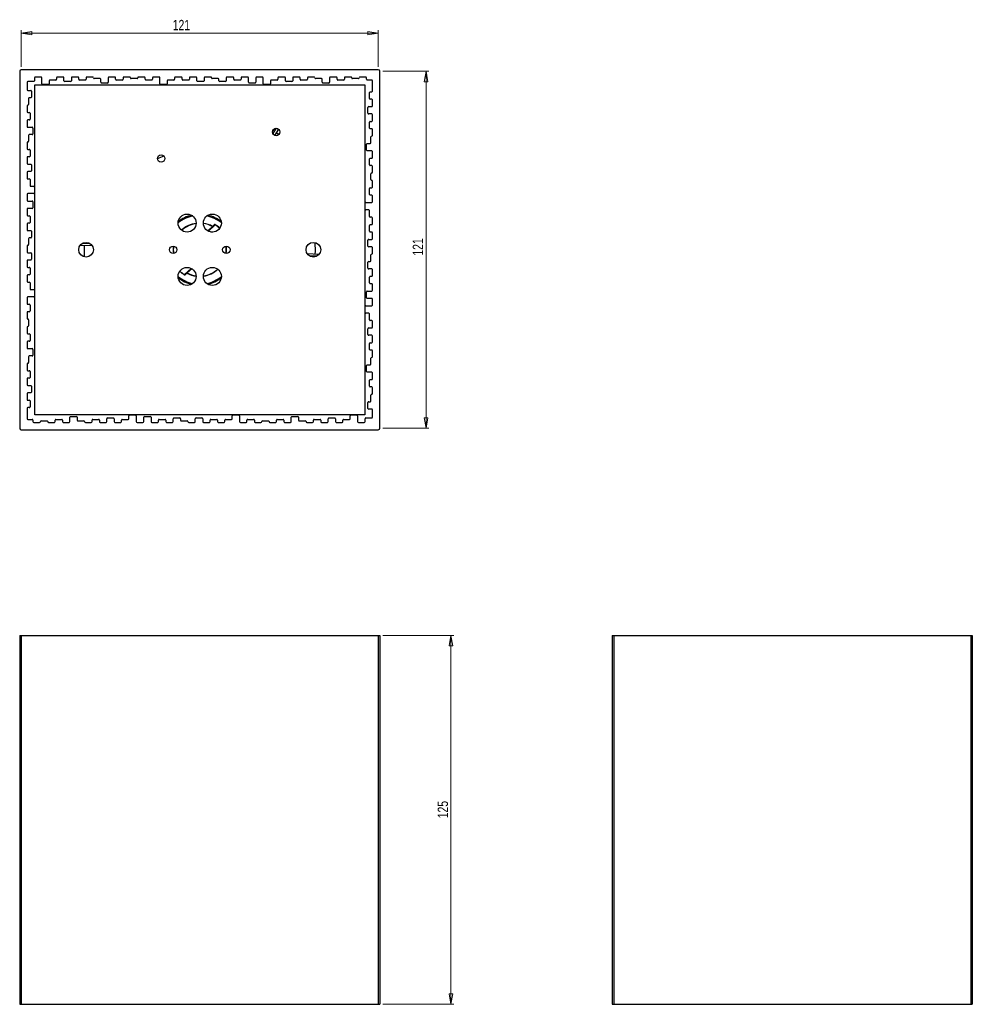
# Model space of a CAD drawing. Header units: millimetres. Extents: x 660 to 983, y 355 to 689.
import ezdxf

# ---------------------------------------------------------------- set-up
doc = ezdxf.new("R2010")
doc.units = ezdxf.units.MM
doc.styles.add('SLDTEXTSTYLE0', font='TXT', dxfattribs={"width": 0.75})
doc.dimstyles.new('SLDDIMSTYLE0', dxfattribs={"dimtxt": 3.5, "dimasz": 3.556, "dimexe": 0, "dimexo": 0.0625, "dimgap": 0.875, "dimtad": 1, "dimdec": 0, "dimrnd": 1e-09, "dimzin": 12, "dimdsep": 46, "dimtxsty": 'SLDTEXTSTYLE0', "dimblk1": 'CLOSED', "dimblk2": 'CLOSED', "dimsah": 1, "dimcen": 0.09, "dimadec": 0, "dimazin": 3, "dimtfac": 1, "dimtdec": 0, "dimtofl": 0, "dimtmove": 0, "dimatfit": 3, "dimldrblk": 'CLOSED', "dimfxl": 0, "dimfrac": 2, "dimtolj": 1, "dimtzin": 12, "dimarcsym": 0})

# ---------------------------------------------------------------- blocks, each defined once
blk = doc.blocks.new('_Closed')
at = {"color": 0, "linetype": 'ByBlock', "lineweight": -2}
for p, q in [((-1, 0.166667), (0, 0)), ((-1, 0.166667), (-1, -0.166667)), ((0, 0), (-1, -0.166667)), ((0, 0), (-1, 0))]:
    blk.add_line(p, q, dxfattribs=at)
blk = doc.blocks.new('_D')
at = {"color": 7, "linetype": 'Continuous', "lineweight": 0}
for p, q in [((782.97, 480.09), (807.08, 480.09)), ((806.08, 480.09), (806.08, 355.09)), ((782.97, 355.09), (807.08, 355.09))]:
    blk.add_line(p, q, dxfattribs=at)
at = {"color": 7, "linetype": 'Continuous', "lineweight": 18, "xscale": 3.556, "yscale": 3.556}
for p, rotation in [((806.08, 480.09, -142.54), 90.0000000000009), ((806.08, 355.09, -142.54), 270.0000000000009)]:
    blk.add_blockref('_Closed', p, dxfattribs=dict(at, rotation=rotation))
at = {"color": 7, "linetype": 'Continuous', "lineweight": 18, "insert": (801.57, 418.14), "char_height": 3.5, "attachment_point": 1, "rotation": 90, "style": 'SLDTEXTSTYLE0'}
blk.add_mtext('125', dxfattribs=at)
blk = doc.blocks.new('_D_1')
at = {"color": 7, "linetype": 'Continuous', "lineweight": 0}
for p, q in [((660.47, 672.78), (660.47, 685.16)), ((781.47, 684.16), (660.47, 684.16)), ((781.47, 672.78), (781.47, 685.16))]:
    blk.add_line(p, q, dxfattribs=at)
at = {"color": 7, "linetype": 'Continuous', "lineweight": 18, "xscale": 3.556, "yscale": 3.556, "rotation": 180.0000000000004}
blk.add_blockref('_Closed', (660.47, 684.16, -143.7), dxfattribs=at)
at = {"color": 7, "linetype": 'Continuous', "lineweight": 18, "xscale": 3.556, "yscale": 3.556}
blk.add_blockref('_Closed', (781.47, 684.16, -143.7), dxfattribs=at)
at = {"color": 7, "linetype": 'Continuous', "lineweight": 18, "insert": (711.83, 688.67), "char_height": 3.5, "attachment_point": 1, "style": 'SLDTEXTSTYLE0'}
blk.add_mtext('121', dxfattribs=at)
blk = doc.blocks.new('_D_2')
at = {"color": 7, "linetype": 'Continuous', "lineweight": 0}
for p, q in [((782.97, 671.28), (798.63, 671.28)), ((797.63, 550.28), (797.63, 671.28)), ((782.97, 550.28), (798.63, 550.28))]:
    blk.add_line(p, q, dxfattribs=at)
at = {"color": 7, "linetype": 'Continuous', "lineweight": 18, "xscale": 3.556, "yscale": 3.556}
for p, rotation in [((797.63, 671.28, -143.7), 90.0000000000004), ((797.63, 550.28, -143.7), 270.0000000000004)]:
    blk.add_blockref('_Closed', p, dxfattribs=dict(at, rotation=rotation))
at = {"color": 7, "linetype": 'Continuous', "lineweight": 18, "insert": (793.12, 608.79), "char_height": 3.5, "attachment_point": 1, "rotation": 90, "style": 'SLDTEXTSTYLE0'}
blk.add_mtext('121', dxfattribs=at)

msp = doc.modelspace()

# ---------------------------------------------------------------- linework, layer by layer
at = {"color": 7, "linetype": 'Continuous', "lineweight": 25}
for p, q in [((659.97, 671.28), (659.97, 550.28)), ((781.47, 671.78), (660.47, 671.78)), ((781.97, 550.28), (781.97, 671.28)), ((662.47, 667.53), (662.47, 665.03)), ((664.72, 667.78), (662.72, 667.78)), ((664.97, 669.03), (664.97, 668.03)), ((667.22, 669.28), (665.22, 669.28)), ((667.47, 667.03), (667.47, 669.03)), ((669.97, 668.03), (669.97, 667.03)), ((672.22, 668.28), (670.22, 668.28)), ((672.47, 669.03), (672.47, 668.53)), ((674.72, 669.28), (672.72, 669.28)), ((674.97, 668.03), (674.97, 669.03)), ((677.22, 667.78), (675.22, 667.78)), ((677.47, 669.03), (677.47, 668.03)), ((679.72, 669.28), (677.72, 669.28)), ((679.97, 668.53), (679.97, 669.03)), ((682.22, 668.28), (680.22, 668.28)), ((682.47, 669.03), (682.47, 668.53)), ((684.72, 669.28), (682.72, 669.28)), ((687.22, 668.78), (685.22, 668.78)), ((687.47, 667.53), (687.47, 668.53)), ((689.97, 669.03), (689.97, 667.53)), ((692.22, 669.28), (690.22, 669.28)), ((692.47, 668.53), (692.47, 669.03)), ((694.72, 668.28), (692.72, 668.28)), ((694.97, 669.03), (694.97, 668.53)), ((697.22, 669.28), (695.22, 669.28)), ((699.72, 668.78), (697.72, 668.78)), ((702.22, 669.28), (700.22, 669.28)), ((702.47, 668.53), (702.47, 669.03)), ((704.72, 668.28), (702.72, 668.28)), ((704.97, 669.03), (704.97, 668.53)), ((707.22, 669.28), (705.22, 669.28)), ((707.47, 667.03), (707.47, 669.03)), ((709.97, 668.03), (709.97, 667.03)), ((712.22, 668.28), (710.22, 668.28)), ((712.47, 669.03), (712.47, 668.53)), ((714.72, 669.28), (712.72, 669.28)), ((714.97, 668.53), (714.97, 669.03)), ((717.22, 668.28), (715.22, 668.28)), ((717.47, 669.03), (717.47, 668.53)), ((719.72, 669.28), (717.72, 669.28)), ((719.97, 668.03), (719.97, 669.03)), ((722.22, 667.78), (720.22, 667.78)), ((722.47, 669.03), (722.47, 668.03)), ((724.72, 669.28), (722.72, 669.28)), ((727.22, 668.78), (725.22, 668.78)), ((727.47, 668.03), (727.47, 668.53)), ((729.72, 667.78), (727.72, 667.78)), ((729.97, 669.03), (729.97, 668.03)), ((732.22, 669.28), (730.22, 669.28)), ((732.47, 668.53), (732.47, 669.03)), ((734.72, 668.28), (732.72, 668.28)), ((734.97, 669.03), (734.97, 668.53)), ((737.22, 669.28), (735.22, 669.28)), ((737.47, 667.53), (737.47, 669.03)), ((739.97, 669.03), (739.97, 667.53)), ((742.22, 669.28), (740.22, 669.28)), ((742.47, 667.03), (742.47, 669.03)), ((744.97, 668.03), (744.97, 667.03)), ((747.22, 668.28), (745.22, 668.28)), ((747.47, 669.03), (747.47, 668.53)), ((749.72, 669.28), (747.72, 669.28)), ((749.97, 668.03), (749.97, 669.03)), ((752.22, 667.78), (750.22, 667.78)), ((752.47, 669.03), (752.47, 668.03)), ((754.72, 669.28), (752.72, 669.28)), ((754.97, 668.53), (754.97, 669.03)), ((757.22, 668.28), (755.22, 668.28)), ((757.47, 669.03), (757.47, 668.53)), ((759.72, 669.28), (757.72, 669.28)), ((762.22, 668.78), (760.22, 668.78)), ((762.47, 667.53), (762.47, 668.53)), ((764.97, 669.03), (764.97, 667.53)), ((767.22, 669.28), (765.22, 669.28)), ((767.47, 668.53), (767.47, 669.03)), ((769.72, 668.28), (767.72, 668.28)), ((769.97, 669.03), (769.97, 668.53)), ((772.22, 669.28), (770.22, 669.28)), ((774.72, 668.78), (772.72, 668.78)), ((777.22, 669.28), (775.22, 669.28)), ((777.47, 668.53), (777.47, 669.03)), ((779.22, 668.28), (777.72, 668.28)), ((779.47, 664.53), (779.47, 668.03)), ((662.72, 664.78), (663.72, 664.78)), ((663.97, 664.53), (663.97, 662.53)), ((665.07, 554.88), (665.07, 666.68)), ((665.07, 666.68), (776.87, 666.68)), ((669.72, 666.78), (667.72, 666.78)), ((689.72, 667.28), (687.72, 667.28)), ((709.72, 666.78), (707.72, 666.78)), ((739.72, 667.28), (737.72, 667.28)), ((744.72, 666.78), (742.72, 666.78)), ((764.72, 667.28), (762.72, 667.28)), ((776.87, 666.68), (776.87, 554.88)), ((778.47, 662.03), (778.47, 664.03)), ((778.72, 664.28), (779.22, 664.28)), ((662.97, 662.03), (662.97, 660.03)), ((663.72, 662.28), (663.22, 662.28)), ((779.22, 661.78), (778.72, 661.78)), ((779.47, 659.53), (779.47, 661.53)), ((662.47, 659.53), (662.47, 657.53)), ((777.97, 657.03), (777.97, 659.03)), ((778.22, 659.28), (779.22, 659.28)), ((662.47, 654.53), (662.47, 652.53)), ((662.72, 657.28), (663.22, 657.28)), ((663.22, 654.78), (662.72, 654.78)), ((663.47, 657.03), (663.47, 655.03)), ((779.22, 656.78), (778.22, 656.78)), ((778.47, 652.03), (778.47, 654.03)), ((778.72, 654.28), (779.22, 654.28)), ((779.47, 654.53), (779.47, 656.53)), ((662.72, 652.28), (664.22, 652.28)), ((664.47, 652.03), (664.47, 650.03)), ((746.2, 650.84), (745.71, 651.15)), ((746.88, 651.93), (745.75, 650.12)), ((747.69, 651.61), (746.34, 649.54)), ((779.22, 651.78), (778.72, 651.78)), ((779.47, 649.53), (779.47, 651.53)), ((662.97, 649.53), (662.97, 647.53)), ((664.22, 649.78), (663.22, 649.78)), ((747.77, 649.81), (746.9, 650.4)), ((778.97, 647.03), (778.97, 649.03)), ((662.47, 647.03), (662.47, 645.03)), ((662.72, 644.78), (663.22, 644.78)), ((663.47, 644.53), (663.47, 642.53)), ((777.47, 644.53), (777.47, 646.53)), ((777.72, 646.78), (778.72, 646.78)), ((779.22, 644.28), (777.72, 644.28)), ((779.47, 642.03), (779.47, 644.03)), ((662.47, 642.03), (662.47, 640.03)), ((663.22, 642.28), (662.72, 642.28)), ((778.47, 639.53), (778.47, 641.53)), ((778.72, 641.78), (779.22, 641.78)), ((662.72, 639.78), (663.72, 639.78)), ((663.72, 637.28), (662.72, 637.28)), ((663.97, 639.53), (663.97, 637.53)), ((779.22, 639.28), (778.72, 639.28)), ((779.47, 637.03), (779.47, 639.03)), ((662.47, 637.03), (662.47, 635.03)), ((662.72, 634.78), (663.22, 634.78)), ((663.47, 634.53), (663.47, 632.53)), ((778.97, 634.53), (778.97, 636.53)), ((779.47, 632.03), (779.47, 634.03)), ((663.72, 632.28), (664.72, 632.28)), ((664.97, 632.03), (664.97, 630.03)), ((778.47, 629.53), (778.47, 631.53)), ((778.72, 631.78), (779.22, 631.78)), ((662.47, 629.53), (662.47, 627.53)), ((664.72, 629.78), (662.72, 629.78)), ((662.72, 627.28), (664.22, 627.28)), ((779.22, 629.28), (778.72, 629.28)), ((779.47, 627.03), (779.47, 629.03)), ((662.47, 624.53), (662.47, 622.53)), ((664.22, 624.78), (662.72, 624.78)), ((664.47, 627.03), (664.47, 625.03)), ((776.97, 624.53), (776.97, 626.53)), ((777.22, 626.78), (779.22, 626.78)), ((778.22, 624.28), (777.22, 624.28)), ((778.47, 622.03), (778.47, 624.03)), ((662.72, 622.28), (663.22, 622.28)), ((663.47, 622.03), (663.47, 620.03)), ((779.22, 621.78), (778.72, 621.78)), ((779.47, 619.53), (779.47, 621.53)), ((662.47, 619.53), (662.47, 617.53)), ((663.22, 619.78), (662.72, 619.78)), ((662.72, 617.28), (663.72, 617.28)), ((725.33, 618.56), (723.79, 617.13)), ((725.3, 618.7), (725.26, 618.64)), ((725.33, 618.56), (725.26, 618.64)), ((726.2, 619.26), (726.17, 619.2)), ((778.47, 617.03), (778.47, 619.03)), ((778.72, 619.28), (779.22, 619.28)), ((662.97, 614.53), (662.97, 612.53)), ((663.72, 614.78), (663.22, 614.78)), ((663.97, 617.03), (663.97, 615.03)), ((777.97, 612.03), (777.97, 614.03)), ((778.22, 614.28), (779.22, 614.28)), ((779.22, 616.78), (778.72, 616.78)), ((779.47, 614.53), (779.47, 616.53)), ((662.47, 612.03), (662.47, 610.03)), ((680.51, 612.33), (684.54, 612.18)), ((681.31, 612.99), (683.86, 612.85)), ((681.86, 613.2), (681.85, 612.96)), ((779.22, 611.78), (778.22, 611.78)), ((779.47, 609.53), (779.47, 611.53)), ((662.72, 609.78), (663.72, 609.78)), ((663.72, 607.28), (662.72, 607.28)), ((663.97, 609.53), (663.97, 607.53)), ((761.43, 609.22), (757.4, 609.38)), ((760.62, 608.56), (758.07, 608.7)), ((760.07, 608.35), (760.09, 608.59)), ((778.97, 607.03), (778.97, 609.03)), ((662.47, 607.03), (662.47, 605.03)), ((662.72, 604.78), (663.22, 604.78)), ((663.47, 604.53), (663.47, 602.53)), ((716.6, 602.99), (718.15, 604.42)), ((777.97, 604.53), (777.97, 606.53)), ((778.22, 606.78), (778.72, 606.78)), ((779.22, 604.28), (778.22, 604.28)), ((779.47, 602.03), (779.47, 604.03)), ((662.47, 602.03), (662.47, 600.03)), ((663.22, 602.28), (662.72, 602.28)), ((715.77, 602.35), (715.73, 602.29)), ((716.67, 602.91), (716.6, 602.99)), ((716.67, 602.91), (716.64, 602.85)), ((778.47, 599.53), (778.47, 601.53)), ((778.72, 601.78), (779.22, 601.78)), ((662.72, 599.78), (663.22, 599.78)), ((663.47, 599.53), (663.47, 597.53)), ((663.72, 597.28), (664.72, 597.28)), ((779.22, 599.28), (778.72, 599.28)), ((779.47, 597.03), (779.47, 599.03)), ((662.47, 594.53), (662.47, 592.53)), ((664.72, 594.78), (662.72, 594.78)), ((664.97, 597.03), (664.97, 595.03)), ((777.47, 594.53), (777.47, 596.53)), ((777.72, 596.78), (779.22, 596.78)), ((779.22, 594.28), (777.72, 594.28)), ((779.47, 592.03), (779.47, 594.03)), ((662.72, 592.28), (663.22, 592.28)), ((663.47, 592.03), (663.47, 590.03)), ((776.97, 589.53), (776.97, 591.53)), ((777.22, 591.78), (779.22, 591.78)), ((662.47, 589.53), (662.47, 587.53)), ((663.22, 589.78), (662.72, 589.78)), ((778.22, 589.28), (777.22, 589.28)), ((778.47, 587.03), (778.47, 589.03)), ((662.47, 584.53), (662.47, 582.53)), ((662.97, 587.03), (662.97, 585.03)), ((777.97, 582.03), (777.97, 584.03)), ((778.22, 584.28), (779.22, 584.28)), ((779.22, 586.78), (778.72, 586.78)), ((779.47, 584.53), (779.47, 586.53)), ((662.72, 582.28), (663.22, 582.28)), ((663.47, 582.03), (663.47, 580.03)), ((779.22, 581.78), (778.22, 581.78)), ((779.47, 579.53), (779.47, 581.53)), ((662.47, 579.53), (662.47, 577.53)), ((663.22, 579.78), (662.72, 579.78)), ((662.72, 577.28), (664.22, 577.28)), ((778.47, 577.03), (778.47, 579.03)), ((778.72, 579.28), (779.22, 579.28)), ((662.97, 574.53), (662.97, 572.53)), ((664.22, 574.78), (663.22, 574.78)), ((664.47, 577.03), (664.47, 575.03)), ((779.22, 576.78), (778.72, 576.78)), ((778.97, 572.03), (778.97, 574.03)), ((779.47, 574.53), (779.47, 576.53)), ((662.47, 572.03), (662.47, 570.03)), ((777.47, 569.53), (777.47, 571.53)), ((777.72, 571.78), (778.72, 571.78)), ((662.72, 569.78), (663.22, 569.78)), ((663.22, 567.28), (662.72, 567.28)), ((663.47, 569.53), (663.47, 567.53)), ((779.22, 569.28), (777.72, 569.28)), ((779.47, 567.03), (779.47, 569.03)), ((662.47, 567.03), (662.47, 565.03)), ((662.72, 564.78), (663.72, 564.78)), ((663.97, 564.53), (663.97, 562.53)), ((778.47, 564.53), (778.47, 566.53)), ((778.72, 566.78), (779.22, 566.78)), ((779.22, 564.28), (778.72, 564.28)), ((779.47, 562.03), (779.47, 564.03)), ((662.47, 562.03), (662.47, 560.03)), ((663.72, 562.28), (662.72, 562.28)), ((778.97, 559.53), (778.97, 561.53)), ((662.72, 559.78), (663.22, 559.78)), ((663.22, 557.28), (662.72, 557.28)), ((663.47, 559.53), (663.47, 557.53)), ((777.97, 557.03), (777.97, 559.03)), ((778.22, 559.28), (778.72, 559.28)), ((662.47, 557.03), (662.47, 553.53)), ((776.87, 554.88), (665.07, 554.88)), ((676.97, 552.53), (676.97, 554.03)), ((677.22, 554.28), (679.22, 554.28)), ((679.47, 554.03), (679.47, 553.03)), ((696.97, 553.53), (696.97, 554.53)), ((697.22, 554.78), (699.22, 554.78)), ((699.47, 554.53), (699.47, 552.53)), ((701.97, 552.53), (701.97, 554.03)), ((702.22, 554.28), (704.22, 554.28)), ((704.47, 554.03), (704.47, 552.53)), ((731.97, 553.53), (731.97, 554.53)), ((732.22, 554.78), (734.22, 554.78)), ((734.47, 554.53), (734.47, 552.53)), ((751.97, 552.53), (751.97, 554.03)), ((752.22, 554.28), (754.22, 554.28)), ((754.47, 554.03), (754.47, 553.03)), ((771.97, 553.53), (771.97, 554.53)), ((772.22, 554.78), (774.22, 554.78)), ((774.47, 554.53), (774.47, 552.53)), ((779.22, 556.78), (778.22, 556.78)), ((779.47, 554.03), (779.47, 556.53)), ((662.72, 553.28), (664.22, 553.28)), ((664.47, 553.03), (664.47, 552.53)), ((664.72, 552.28), (666.72, 552.28)), ((667.22, 552.78), (669.22, 552.78)), ((669.72, 552.28), (671.72, 552.28)), ((671.97, 552.53), (671.97, 553.03)), ((672.22, 553.28), (674.22, 553.28)), ((674.47, 553.03), (674.47, 552.53)), ((674.72, 552.28), (676.72, 552.28)), ((679.72, 552.78), (681.72, 552.78)), ((682.22, 552.28), (684.22, 552.28)), ((684.47, 552.53), (684.47, 553.03)), ((684.72, 553.28), (686.72, 553.28)), ((686.97, 553.03), (686.97, 552.53)), ((687.22, 552.28), (689.22, 552.28)), ((689.47, 552.53), (689.47, 553.53)), ((689.72, 553.78), (691.72, 553.78)), ((691.97, 553.53), (691.97, 552.53)), ((692.22, 552.28), (694.22, 552.28)), ((694.47, 552.53), (694.47, 553.03)), ((694.72, 553.28), (696.72, 553.28)), ((699.72, 552.28), (701.72, 552.28)), ((704.72, 552.28), (706.72, 552.28)), ((706.97, 552.53), (706.97, 553.03)), ((707.22, 553.28), (709.22, 553.28)), ((709.47, 553.03), (709.47, 552.53)), ((709.72, 552.28), (711.72, 552.28)), ((711.97, 552.53), (711.97, 553.53)), ((712.22, 553.78), (714.22, 553.78)), ((714.47, 553.53), (714.47, 553.03)), ((714.72, 552.78), (716.72, 552.78)), ((717.22, 552.28), (719.22, 552.28)), ((719.47, 552.53), (719.47, 553.53)), ((719.72, 553.78), (721.72, 553.78)), ((721.97, 553.53), (721.97, 552.53)), ((722.22, 552.28), (724.22, 552.28)), ((724.47, 552.53), (724.47, 553.03)), ((724.72, 553.28), (726.72, 553.28)), ((726.97, 553.03), (726.97, 552.53)), ((727.22, 552.28), (729.22, 552.28)), ((729.47, 552.53), (729.47, 553.03)), ((729.72, 553.28), (731.72, 553.28)), ((734.72, 552.28), (736.72, 552.28)), ((736.97, 552.53), (736.97, 553.03)), ((737.22, 553.28), (739.22, 553.28)), ((739.47, 553.03), (739.47, 552.53)), ((739.72, 552.28), (741.72, 552.28)), ((742.22, 552.78), (744.22, 552.78)), ((744.72, 552.28), (746.72, 552.28)), ((746.97, 552.53), (746.97, 553.03)), ((747.22, 553.28), (749.22, 553.28)), ((749.47, 553.03), (749.47, 552.53)), ((749.72, 552.28), (751.72, 552.28)), ((754.72, 552.78), (756.72, 552.78)), ((757.22, 552.28), (759.22, 552.28)), ((759.47, 552.53), (759.47, 553.03)), ((759.72, 553.28), (761.72, 553.28)), ((761.97, 553.03), (761.97, 552.53)), ((762.22, 552.28), (764.22, 552.28)), ((764.47, 552.53), (764.47, 553.53)), ((764.72, 553.78), (766.72, 553.78)), ((766.97, 553.53), (766.97, 552.53)), ((767.22, 552.28), (769.22, 552.28)), ((769.47, 552.53), (769.47, 553.03)), ((769.72, 553.28), (771.72, 553.28)), ((774.72, 552.28), (776.72, 552.28)), ((776.97, 552.53), (776.97, 553.53)), ((777.22, 553.78), (779.22, 553.78)), ((660.47, 549.78), (781.47, 549.78)), ((659.97, 480.09), (659.97, 355.09)), ((659.97, 480.09), (660.47, 480.09)), ((660.47, 480.09), (660.47, 355.09)), ((660.47, 480.09), (781.47, 480.09)), ((781.47, 480.09), (781.47, 355.09)), ((781.47, 480.09), (781.97, 480.09)), ((781.97, 480.09), (781.97, 355.09)), ((860.71, 480.09), (860.71, 355.09)), ((860.71, 480.09), (861.21, 480.09)), ((861.21, 480.09), (861.21, 355.09)), ((861.21, 480.09), (982.21, 480.09)), ((982.21, 480.09), (982.21, 355.09)), ((982.21, 480.09), (982.71, 480.09)), ((982.71, 480.09), (982.71, 355.09)), ((659.97, 355.09), (660.47, 355.09)), ((660.47, 355.09), (781.47, 355.09)), ((781.47, 355.09), (781.97, 355.09)), ((860.71, 355.09), (861.21, 355.09)), ((861.21, 355.09), (982.21, 355.09)), ((982.21, 355.09), (982.71, 355.09))]:
    msp.add_line(p, q, dxfattribs=at)
at = {"color": 8, "linetype": 'Continuous', "lineweight": 25}
for p, q in [((723.7, 617.19), (725.26, 618.64)), ((726.17, 619.2), (723.88, 617.09)), ((715.77, 602.35), (718.05, 604.46)), ((718.24, 604.36), (716.67, 602.91))]:
    msp.add_line(p, q, dxfattribs=at)
at = {"color": 7, "linetype": 'Continuous', "lineweight": 25, "flags": 128}
for points in [[(725.3, 618.7), (725.31, 618.68), (725.33, 618.67), (725.34, 618.65), (725.35, 618.63), (725.35, 618.61), (725.35, 618.59), (725.34, 618.58), (725.33, 618.56)], [(725.87, 619.23), (725.89, 619.21), (725.9, 619.19), (725.91, 619.17), (725.92, 619.16), (725.92, 619.14), (725.92, 619.12), (725.91, 619.1), (725.9, 619.09)], [(724.66, 616.82), (724.74, 616.82), (725.17, 616.77)], [(716.76, 604.78), (717.2, 604.73), (717.27, 604.73)], [(716.03, 602.46), (716.02, 602.45), (716.02, 602.43), (716.02, 602.41), (716.02, 602.4), (716.03, 602.38), (716.04, 602.36), (716.05, 602.34), (716.07, 602.32)], [(716.6, 602.99), (716.6, 602.97), (716.59, 602.96), (716.59, 602.94), (716.59, 602.92), (716.6, 602.9), (716.61, 602.88), (716.62, 602.87), (716.64, 602.85)]]:
    msp.add_lwpolyline(points, dxfattribs=at)
at = {"color": 7, "linetype": 'Continuous', "lineweight": 25}
for centre, radius in [((746.87, 650.68), 1.25), ((707.87, 641.68), 1.25), ((716.7, 619.82), 3.05), ((725.24, 619.82), 3.05), ((682.47, 610.78), 2.5), ((711.97, 610.78), 1.25), ((729.97, 610.78), 1.25), ((759.47, 610.78), 2.5), ((716.7, 601.73), 3.05), ((725.24, 601.73), 3.05)]:
    msp.add_circle(centre, radius, dxfattribs=at)
for centre, radius, start, end in [((660.47, 671.28), 0.5, 90, 180), ((781.47, 671.28), 0.5, 0, 90), ((662.72, 667.53), 0.25, 90, 180), ((664.72, 668.03), 0.25, 270, 0), ((665.22, 669.03), 0.25, 90, 180), ((667.22, 669.03), 0.25, 0, 90), ((670.22, 668.03), 0.25, 90, 180), ((672.22, 668.53), 0.25, 270, 0), ((672.72, 669.03), 0.25, 90, 180), ((674.72, 669.03), 0.25, 0, 90), ((675.22, 668.03), 0.25, 180, 270), ((677.22, 668.03), 0.25, 270, 0), ((677.72, 669.03), 0.25, 90, 180), ((679.72, 669.03), 0.25, 0, 90), ((680.22, 668.53), 0.25, 180, 270), ((682.22, 668.53), 0.25, 270, 0), ((682.72, 669.03), 0.25, 90, 180), ((684.72, 669.03), 0.25, 0, 90), ((685.22, 669.03), 0.25, 180, 270), ((687.22, 668.53), 0.25, 0, 90), ((687.72, 667.53), 0.25, 180, 270), ((689.72, 667.53), 0.25, 270, 0), ((690.22, 669.03), 0.25, 90, 180), ((692.22, 669.03), 0.25, 0, 90), ((692.72, 668.53), 0.25, 180, 270), ((694.72, 668.53), 0.25, 270, 0), ((695.22, 669.03), 0.25, 90, 180), ((697.22, 669.03), 0.25, 0, 90), ((697.72, 669.03), 0.25, 180, 270), ((699.72, 669.03), 0.25, 270, 0), ((700.22, 669.03), 0.25, 90, 180), ((702.22, 669.03), 0.25, 0, 90), ((702.72, 668.53), 0.25, 180, 270), ((704.72, 668.53), 0.25, 270, 0), ((705.22, 669.03), 0.25, 90, 180), ((707.22, 669.03), 0.25, 0, 90), ((710.22, 668.03), 0.25, 90, 180), ((712.22, 668.53), 0.25, 270, 0), ((712.72, 669.03), 0.25, 90, 180), ((714.72, 669.03), 0.25, 0, 90), ((715.22, 668.53), 0.25, 180, 270), ((717.22, 668.53), 0.25, 270, 0), ((717.72, 669.03), 0.25, 90, 180), ((719.72, 669.03), 0.25, 0, 90), ((720.22, 668.03), 0.25, 180, 270), ((722.22, 668.03), 0.25, 270, 0), ((722.72, 669.03), 0.25, 90, 180), ((724.72, 669.03), 0.25, 0, 90), ((725.22, 669.03), 0.25, 180, 270), ((727.22, 668.53), 0.25, 0, 90), ((727.72, 668.03), 0.25, 180, 270), ((729.72, 668.03), 0.25, 270, 0), ((730.22, 669.03), 0.25, 90, 180), ((732.22, 669.03), 0.25, 0, 90), ((732.72, 668.53), 0.25, 180, 270), ((734.72, 668.53), 0.25, 270, 0), ((735.22, 669.03), 0.25, 90, 180), ((737.22, 669.03), 0.25, 0, 90), ((737.72, 667.53), 0.25, 180, 270), ((739.72, 667.53), 0.25, 270, 0), ((740.22, 669.03), 0.25, 90, 180), ((742.22, 669.03), 0.25, 0, 90), ((745.22, 668.03), 0.25, 90, 180), ((747.22, 668.53), 0.25, 270, 0), ((747.72, 669.03), 0.25, 90, 180), ((749.72, 669.03), 0.25, 0, 90), ((750.22, 668.03), 0.25, 180, 270), ((752.22, 668.03), 0.25, 270, 0), ((752.72, 669.03), 0.25, 90, 180), ((754.72, 669.03), 0.25, 0, 90), ((755.22, 668.53), 0.25, 180, 270), ((757.22, 668.53), 0.25, 270, 0), ((757.72, 669.03), 0.25, 90, 180), ((759.72, 669.03), 0.25, 0, 90), ((760.22, 669.03), 0.25, 180, 270), ((762.22, 668.53), 0.25, 0, 90), ((762.72, 667.53), 0.25, 180, 270), ((764.72, 667.53), 0.25, 270, 0), ((765.22, 669.03), 0.25, 90, 180), ((767.22, 669.03), 0.25, 0, 90), ((767.72, 668.53), 0.25, 180, 270), ((769.72, 668.53), 0.25, 270, 0), ((770.22, 669.03), 0.25, 90, 180), ((772.22, 669.03), 0.25, 0, 90), ((772.72, 669.03), 0.25, 180, 270), ((774.72, 669.03), 0.25, 270, 0), ((775.22, 669.03), 0.25, 90, 180), ((777.22, 669.03), 0.25, 0, 90), ((777.72, 668.53), 0.25, 180, 270), ((779.22, 668.03), 0.25, 0, 90), ((662.72, 665.03), 0.25, 180, 270), ((663.72, 664.53), 0.25, 0, 90), ((667.72, 667.03), 0.25, 180, 270), ((669.72, 667.03), 0.25, 270, 0), ((707.72, 667.03), 0.25, 180, 270), ((709.72, 667.03), 0.25, 270, 0), ((742.72, 667.03), 0.25, 180, 270), ((744.72, 667.03), 0.25, 270, 0), ((778.72, 664.03), 0.25, 90, 180), ((779.22, 664.53), 0.25, 270, 0), ((663.22, 662.03), 0.25, 90, 180), ((663.72, 662.53), 0.25, 270, 0), ((778.72, 662.03), 0.25, 180, 270), ((779.22, 661.53), 0.25, 0, 90), ((662.72, 659.53), 0.25, 90, 180), ((662.72, 657.53), 0.25, 180, 270), ((662.72, 660.03), 0.25, 270, 360), ((778.22, 659.03), 0.25, 90, 180), ((779.22, 659.53), 0.25, 270, 0), ((662.72, 654.53), 0.25, 90, 180), ((663.22, 657.03), 0.25, 0, 90), ((663.22, 655.03), 0.25, 270, 0), ((778.22, 657.03), 0.25, 180, 270), ((778.72, 654.03), 0.25, 90, 180), ((779.22, 656.53), 0.25, 0, 90), ((779.22, 654.53), 0.25, 270, 0), ((662.72, 652.53), 0.25, 180, 270), ((664.22, 652.03), 0.25, 0, 90), ((778.72, 652.03), 0.25, 180, 270), ((779.22, 651.53), 0.25, 360, 90), ((662.72, 647.03), 0.25, 90, 180), ((662.72, 647.53), 0.25, 270, 0), ((663.22, 649.53), 0.25, 90, 180), ((664.22, 650.03), 0.25, 270, 0), ((779.22, 649.03), 0.25, 90, 180), ((779.22, 649.53), 0.25, 270, 0), ((662.72, 645.03), 0.25, 180, 270), ((663.22, 644.53), 0.25, 0, 90), ((777.72, 646.53), 0.25, 90, 180), ((777.72, 644.53), 0.25, 180, 270), ((778.72, 647.03), 0.25, 270, 0), ((779.22, 644.03), 0.25, 0, 90), ((662.72, 642.03), 0.25, 90, 180), ((663.22, 642.53), 0.25, 270, 360), ((720.97, 610.78), 34, 110.9885, 114.9604), ((778.72, 641.53), 0.25, 90, 180), ((779.22, 642.03), 0.25, 270, 0), ((662.72, 640.03), 0.25, 180, 270), ((662.72, 637.03), 0.25, 90, 180), ((663.72, 639.53), 0.25, 0, 90), ((663.72, 637.53), 0.25, 270, 0), ((778.72, 639.53), 0.25, 180, 270), ((779.22, 639.03), 0.25, 0, 90), ((662.72, 635.03), 0.25, 180, 270), ((663.22, 634.53), 0.25, 0, 90), ((779.22, 636.53), 0.25, 90, 180), ((779.22, 634.53), 0.25, 180, 270), ((779.22, 637.03), 0.25, 270, 0), ((779.22, 634.03), 0.25, 0, 90), ((663.72, 632.53), 0.25, 180, 270), ((664.72, 632.03), 0.25, 0, 90), ((778.72, 631.53), 0.25, 90, 180), ((779.22, 632.03), 0.25, 270, 0), ((662.72, 629.53), 0.25, 90, 180), ((662.72, 627.53), 0.25, 180, 270), ((664.22, 627.03), 0.25, 360, 90), ((664.72, 630.03), 0.25, 270, 0), ((778.72, 629.53), 0.25, 180, 270), ((779.22, 629.03), 0.25, 360, 90), ((662.72, 624.53), 0.25, 90, 180), ((664.22, 625.03), 0.25, 270, 0), ((777.22, 626.53), 0.25, 90, 180), ((777.22, 624.53), 0.25, 180, 270), ((778.22, 624.03), 0.25, 0, 90), ((779.22, 627.03), 0.25, 270, 0), ((662.72, 622.53), 0.25, 180, 270), ((663.22, 622.03), 0.25, 0, 90), ((720.97, 610.78), 12, 103.2194, 127.352), ((720.97, 610.78), 12, 52.648, 76.7806), ((778.72, 622.03), 0.25, 180, 270), ((779.22, 621.53), 0.25, 0, 90), ((662.72, 619.53), 0.25, 90, 180), ((662.72, 617.53), 0.25, 180, 270), ((663.22, 620.03), 0.25, 270, 0), ((663.72, 617.03), 0.25, 360, 90), ((778.72, 619.03), 0.25, 90, 180), ((779.22, 619.53), 0.25, 270, 0), ((663.22, 614.53), 0.25, 90, 180), ((663.72, 615.03), 0.25, 270, 0), ((778.22, 614.03), 0.25, 90, 180), ((778.72, 617.03), 0.25, 180, 270), ((779.22, 616.53), 0.25, 0, 90), ((779.22, 614.53), 0.25, 270, 0), ((662.72, 612.03), 0.25, 90, 180), ((662.72, 612.53), 0.25, 270, 0), ((720.97, 610.78), 39.18, 177.7989, 183.5496), ((720.97, 610.78), 39.18, 357.7989, 3.5496), ((778.22, 612.03), 0.25, 180, 270), ((779.22, 611.53), 0.25, 0, 90), ((662.72, 610.03), 0.25, 180, 270), ((662.72, 607.03), 0.25, 90, 180), ((663.72, 609.53), 0.25, 0, 90), ((663.72, 607.53), 0.25, 270, 360), ((779.22, 609.03), 0.25, 90, 180), ((779.22, 609.53), 0.25, 270, 0), ((662.72, 605.03), 0.25, 180, 270), ((663.22, 604.53), 0.25, 0, 90), ((778.22, 606.53), 0.25, 90, 180), ((778.22, 604.53), 0.25, 180, 270), ((778.72, 607.03), 0.25, 270, 0), ((779.22, 604.03), 0.25, 0, 90), ((662.72, 602.03), 0.25, 90, 180), ((663.22, 602.53), 0.25, 270, 0), ((720.97, 610.78), 12, 232.648, 256.7806), ((720.97, 610.78), 12, 283.2194, 307.352), ((778.72, 601.53), 0.25, 90, 180), ((779.22, 602.03), 0.25, 270, 0), ((662.72, 600.03), 0.25, 180, 270), ((663.22, 599.53), 0.25, 0, 90), ((663.72, 597.53), 0.25, 180, 270), ((664.72, 597.03), 0.25, 0, 90), ((778.72, 599.53), 0.25, 180, 270), ((779.22, 599.03), 0.25, 0, 90), ((662.72, 594.53), 0.25, 90, 180), ((664.72, 595.03), 0.25, 270, 0), ((777.72, 596.53), 0.25, 90, 180), ((777.72, 594.53), 0.25, 180, 270), ((779.22, 597.03), 0.25, 270, 0), ((779.22, 594.03), 0.25, 360, 90), ((662.72, 592.53), 0.25, 180, 270), ((663.22, 592.03), 0.25, 0, 90), ((777.22, 591.53), 0.25, 90, 180), ((779.22, 592.03), 0.25, 270, 0), ((662.72, 589.53), 0.25, 90, 180), ((662.72, 587.53), 0.25, 180, 270), ((662.72, 587.03), 0.25, 0, 90), ((663.22, 590.03), 0.25, 270, 0), ((777.22, 589.53), 0.25, 180, 270), ((778.22, 589.03), 0.25, 0, 90), ((662.72, 584.53), 0.25, 90, 180), ((662.72, 585.03), 0.25, 270, 0), ((778.22, 584.03), 0.25, 90, 180), ((778.72, 587.03), 0.25, 180, 270), ((779.22, 586.53), 0.25, 360, 90), ((779.22, 584.53), 0.25, 270, 0), ((662.72, 582.53), 0.25, 180, 270), ((663.22, 582.03), 0.25, 0, 90), ((778.22, 582.03), 0.25, 180, 270), ((779.22, 581.53), 0.25, 0, 90), ((662.72, 579.53), 0.25, 90, 180), ((662.72, 577.53), 0.25, 180, 270), ((663.22, 580.03), 0.25, 270, 360), ((664.22, 577.03), 0.25, 0, 90), ((778.72, 579.03), 0.25, 90, 180), ((779.22, 579.53), 0.25, 270, 0), ((663.22, 574.53), 0.25, 90, 180), ((664.22, 575.03), 0.25, 270, 0), ((778.72, 577.03), 0.25, 180, 270), ((779.22, 574.03), 0.25, 90, 180), ((779.22, 576.53), 0.25, 0, 90), ((779.22, 574.53), 0.25, 270, 0), ((662.72, 572.03), 0.25, 90, 180), ((662.72, 572.53), 0.25, 270, 0), ((777.72, 571.53), 0.25, 90, 180), ((778.72, 572.03), 0.25, 270, 0), ((662.72, 570.03), 0.25, 180, 270), ((662.72, 567.03), 0.25, 90, 180), ((663.22, 569.53), 0.25, 0, 90), ((663.22, 567.53), 0.25, 270, 0), ((777.72, 569.53), 0.25, 180, 270), ((779.22, 569.03), 0.25, 0, 90), ((662.72, 565.03), 0.25, 180, 270), ((663.72, 564.53), 0.25, 0, 90), ((778.72, 566.53), 0.25, 90, 180), ((778.72, 564.53), 0.25, 180, 270), ((779.22, 567.03), 0.25, 270, 0), ((779.22, 564.03), 0.25, 0, 90), ((662.72, 562.03), 0.25, 90, 180), ((663.72, 562.53), 0.25, 270, 0), ((779.22, 561.53), 0.25, 90, 180), ((779.22, 562.03), 0.25, 270, 0), ((662.72, 560.03), 0.25, 180, 270), ((662.72, 557.03), 0.25, 90, 180), ((663.22, 559.53), 0.25, 360, 90), ((663.22, 557.53), 0.25, 270, 0), ((778.22, 559.03), 0.25, 90, 180), ((778.72, 559.53), 0.25, 270, 0), ((677.22, 554.03), 0.25, 90, 180), ((679.22, 554.03), 0.25, 0, 90), ((697.22, 554.53), 0.25, 90, 180), ((699.22, 554.53), 0.25, 0, 90), ((702.22, 554.03), 0.25, 90, 180), ((704.22, 554.03), 0.25, 0, 90), ((732.22, 554.53), 0.25, 90, 180), ((734.22, 554.53), 0.25, 360, 90), ((752.22, 554.03), 0.25, 90, 180), ((754.22, 554.03), 0.25, 0, 90), ((772.22, 554.53), 0.25, 90, 180), ((774.22, 554.53), 0.25, 0, 90), ((778.22, 557.03), 0.25, 180, 270), ((779.22, 556.53), 0.25, 0, 90), ((779.22, 554.03), 0.25, 270, 0), ((662.72, 553.53), 0.25, 180, 270), ((664.22, 553.03), 0.25, 0, 90), ((664.72, 552.53), 0.25, 180, 270), ((666.72, 552.53), 0.25, 270, 0), ((667.22, 552.53), 0.25, 90, 180), ((669.22, 552.53), 0.25, 0, 90), ((669.72, 552.53), 0.25, 180, 270), ((671.72, 552.53), 0.25, 270, 0), ((672.22, 553.03), 0.25, 90, 180), ((674.22, 553.03), 0.25, 0, 90), ((674.72, 552.53), 0.25, 180, 270), ((676.72, 552.53), 0.25, 270, 0), ((679.72, 553.03), 0.25, 180, 270), ((681.72, 552.53), 0.25, 0, 90), ((682.22, 552.53), 0.25, 180, 270), ((684.22, 552.53), 0.25, 270, 0), ((684.72, 553.03), 0.25, 90, 180), ((686.72, 553.03), 0.25, 0, 90), ((687.22, 552.53), 0.25, 180, 270), ((689.22, 552.53), 0.25, 270, 0), ((689.72, 553.53), 0.25, 90, 180), ((691.72, 553.53), 0.25, 0, 90), ((692.22, 552.53), 0.25, 180, 270), ((694.22, 552.53), 0.25, 270, 0), ((694.72, 553.03), 0.25, 90, 180), ((696.72, 553.53), 0.25, 270, 0), ((699.72, 552.53), 0.25, 180, 270), ((701.72, 552.53), 0.25, 270, 0), ((704.72, 552.53), 0.25, 180, 270), ((706.72, 552.53), 0.25, 270, 0), ((707.22, 553.03), 0.25, 90, 180), ((709.22, 553.03), 0.25, 0, 90), ((709.72, 552.53), 0.25, 180, 270), ((711.72, 552.53), 0.25, 270, 0), ((712.22, 553.53), 0.25, 90, 180), ((714.22, 553.53), 0.25, 0, 90), ((714.72, 553.03), 0.25, 180, 270), ((716.72, 552.53), 0.25, 0, 90), ((717.22, 552.53), 0.25, 180, 270), ((719.22, 552.53), 0.25, 270, 0), ((719.72, 553.53), 0.25, 90, 180), ((721.72, 553.53), 0.25, 360, 90), ((722.22, 552.53), 0.25, 180, 270), ((724.22, 552.53), 0.25, 270, 0), ((724.72, 553.03), 0.25, 90, 180), ((726.72, 553.03), 0.25, 0, 90), ((727.22, 552.53), 0.25, 180, 270), ((729.22, 552.53), 0.25, 270, 0), ((729.72, 553.03), 0.25, 90, 180), ((731.72, 553.53), 0.25, 270, 0), ((734.72, 552.53), 0.25, 180, 270), ((736.72, 552.53), 0.25, 270, 0), ((737.22, 553.03), 0.25, 90, 180), ((739.22, 553.03), 0.25, 0, 90), ((739.72, 552.53), 0.25, 180, 270), ((741.72, 552.53), 0.25, 270, 0), ((742.22, 552.53), 0.25, 90, 180), ((744.22, 552.53), 0.25, 0, 90), ((744.72, 552.53), 0.25, 180, 270), ((746.72, 552.53), 0.25, 270, 0), ((747.22, 553.03), 0.25, 90, 180), ((749.22, 553.03), 0.25, 360, 90), ((749.72, 552.53), 0.25, 180, 270), ((751.72, 552.53), 0.25, 270, 0), ((754.72, 553.03), 0.25, 180, 270), ((756.72, 552.53), 0.25, 0, 90), ((757.22, 552.53), 0.25, 180, 270), ((759.22, 552.53), 0.25, 270, 0), ((759.72, 553.03), 0.25, 90, 180), ((761.72, 553.03), 0.25, 0, 90), ((762.22, 552.53), 0.25, 180, 270), ((764.22, 552.53), 0.25, 270, 0), ((764.72, 553.53), 0.25, 90, 180), ((766.72, 553.53), 0.25, 0, 90), ((767.22, 552.53), 0.25, 180, 270), ((769.22, 552.53), 0.25, 270, 0), ((769.72, 553.03), 0.25, 90, 180), ((771.72, 553.53), 0.25, 270, 0), ((774.72, 552.53), 0.25, 180, 270), ((776.72, 552.53), 0.25, 270, 0), ((777.22, 553.53), 0.25, 90, 180), ((660.47, 550.28), 0.5, 180, 270), ((781.47, 550.28), 0.5, 270, 0)]:
    msp.add_arc(centre, radius, start, end, dxfattribs=at)
at = {"color": 8, "linetype": 'Continuous', "lineweight": 25}
for radius, start, end in [(11.68, 101.7498, 128.8216), (11.68, 51.1784, 78.2502), (9.03, 97.7834, 132.788), (8.96, 97.8653, 132.7061), (9.03, 61.3489, 82.2166), (8.96, 61.3489, 82.1347), (9.9, 47.0901, 58.3273), (9.97, 47.1443, 58.3273), (9.03, 172.051, 187.949), (8.96, 172.0218, 187.9782), (8.96, 352.0218, 7.9782), (9.03, 352.051, 7.949), (8.96, 277.8653, 312.7061), (9.03, 277.7834, 312.788), (11.68, 231.1784, 258.2502), (9.97, 227.1443, 238.3273), (9.9, 227.0901, 238.3273), (9.03, 241.3489, 262.2166), (8.96, 241.3489, 262.1347), (11.68, 281.7498, 308.8216)]:
    msp.add_arc((720.97, 610.78), radius, start, end, dxfattribs=at)
at = {"color": 7, "linetype": 'Continuous', "lineweight": 25}
for points, knots in [([(725.3, 618.7), (725.42, 618.81), (725.61, 618.98), (725.8, 619.16), (725.87, 619.23)], [0, 0, 0, 0, 0.620555, 1, 1, 1, 1]), ([(725.9, 619.09), (725.83, 619.02), (725.64, 618.85), (725.45, 618.67), (725.33, 618.56)], [0, 0, 0, 0, 0.379455, 1, 1, 1, 1]), ([(726.2, 619.26), (726.2, 619.26), (726.18, 619.27), (726.13, 619.29), (726.05, 619.3), (725.95, 619.28), (725.9, 619.25), (725.87, 619.23)], [0, 0, 0, 0, 0.035812, 0.178861, 0.367521, 0.653541, 1, 1, 1, 1]), ([(725.9, 619.09), (725.93, 619.11), (725.98, 619.15), (726.06, 619.19), (726.11, 619.2), (726.15, 619.2), (726.16, 619.2), (726.17, 619.2)], [0, 0, 0, 0, 0.374173, 0.673757, 0.854258, 0.973256, 1, 1, 1, 1]), ([(715.73, 602.29), (715.74, 602.29), (715.76, 602.28), (715.81, 602.26), (715.89, 602.25), (715.98, 602.27), (716.04, 602.3), (716.07, 602.32)], [0, 0, 0, 0, 0.035812, 0.178861, 0.367521, 0.653541, 1, 1, 1, 1]), ([(716.03, 602.46), (716.01, 602.44), (715.96, 602.4), (715.88, 602.36), (715.82, 602.35), (715.79, 602.35), (715.77, 602.35), (715.77, 602.35)], [0, 0, 0, 0, 0.374173, 0.673757, 0.854258, 0.973256, 1, 1, 1, 1]), ([(716.03, 602.46), (716.11, 602.53), (716.3, 602.7), (716.49, 602.88), (716.6, 602.99)], [0, 0, 0, 0, 0.379435, 1, 1, 1, 1]), ([(716.64, 602.85), (716.52, 602.74), (716.33, 602.57), (716.14, 602.39), (716.07, 602.32)], [0, 0, 0, 0, 0.620575, 1, 1, 1, 1])]:
    msp.add_open_spline(points, degree=3, knots=knots, dxfattribs=at)

# ---------------------------------------------------------------- dimensions: what is measured, and where the dimension line sits
at = {"color": 7, "linetype": 'Continuous', "lineweight": 18}
dim = msp.add_linear_dim(base=(660.47, 684.16), p1=(781.47, 671.78), p2=(660.47, 671.78), dimstyle='SLDDIMSTYLE0', dxfattribs=at)
dim.commit()
dim.dimension.update_dxf_attribs({"geometry": '_D_1', "text_midpoint": (715.71, 684.16), "dimtype": 160})
for base, p1, p2, picture, middle in [((797.63, 671.28), (781.97, 550.28), (781.97, 671.28), '_D_2', (797.63, 612.67)), ((806.08, 355.09), (781.97, 480.09), (781.97, 355.09), '_D', (806.08, 422.02))]:
    dim = msp.add_linear_dim(base=base, p1=p1, p2=p2, angle=90, dimstyle='SLDDIMSTYLE0', dxfattribs=at)
    dim.commit()
    dim.dimension.update_dxf_attribs({"geometry": picture, "text_midpoint": middle, "dimtype": 160})

doc.saveas('drawing.dxf')
